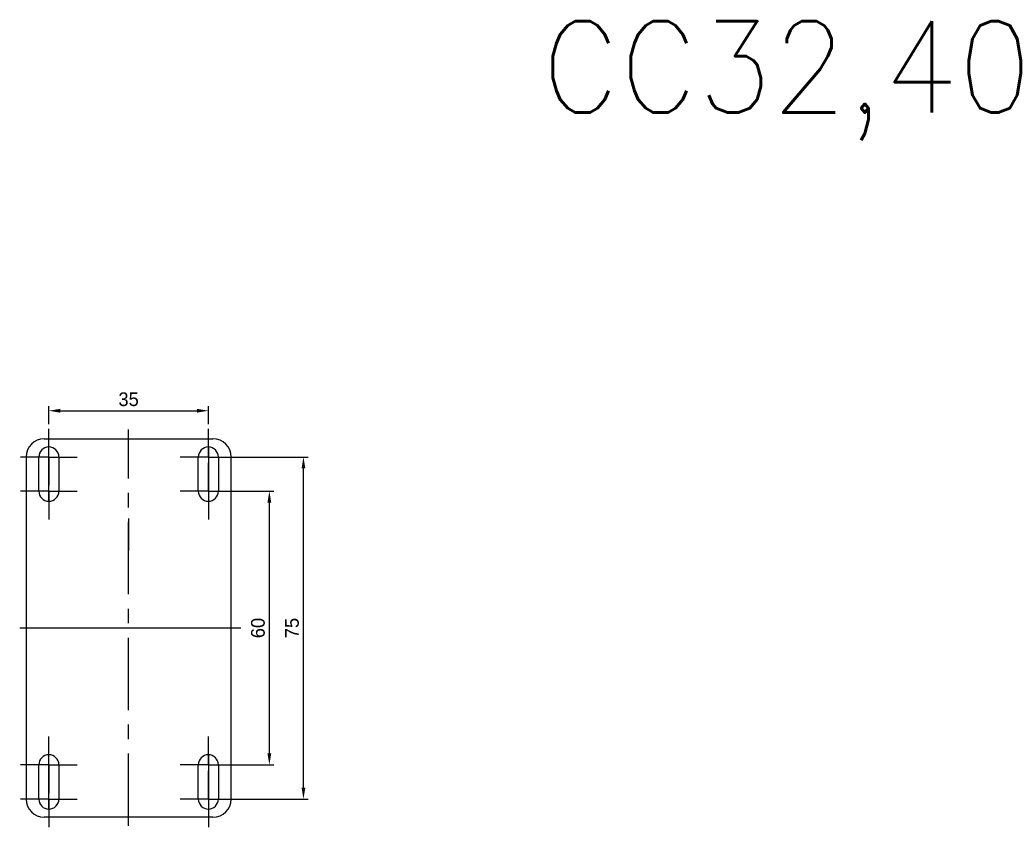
# Model space of a CAD drawing. Header units: millimetres. Extents: x -1854 to -1002, y -1254 to -1006.
# Tile 11 of 21: x -1604 to -1388, y -1183 to -1006. Entities that reach past the tile are written whole.
import ezdxf

# ---------------------------------------------------------------- set-up
doc = ezdxf.new("R2010")
doc.units = ezdxf.units.MM
doc.linetypes.add('CENTER', pattern=[50.8, 31.75, -6.35, 6.35, -6.35])
for name, color, linetype in [('BO', 3, 'Continuous'), ('Center', 7, 'CENTER'), ('d', 4, 'Continuous'), ('DI', 7, 'Continuous')]:
    doc.layers.add(name, color=color, linetype=linetype)
doc.styles.add('H', font='simplex', dxfattribs={"bigfont": 'gsg1'})
doc.dimstyles.new('ISO-25$0', dxfattribs={"dimtxt": 2.5, "dimasz": 2.5, "dimexe": 1, "dimexo": 1, "dimgap": 1, "dimtad": 1, "dimdec": 4, "dimdsep": 46, "dimtxsty": 'Standard', "dimcen": 2.5, "dimadec": 0, "dimazin": 2, "dimtfac": 1, "dimtdec": 4, "dimtmove": 0, "dimatfit": 3, "dimfxl": 1, "dimarcsym": 0})

# ---------------------------------------------------------------- blocks, each defined once
blk = doc.blocks.new('*D6')
at = {"layer": 'd', "color": 0, "lineweight": -2}
for p, q in [((-1556.84, -1109.45), (-1548.45, -1109.45)), ((-1549.45, -1166.95), (-1549.45, -1111.95)), ((-1556.84, -1169.45), (-1548.45, -1169.45))]:
    blk.add_line(p, q, dxfattribs=at)
at = {"layer": 'd', "color": 0}
for points in [[(-1549.87, -1111.95), (-1549.03, -1111.95), (-1549.45, -1109.45)], [(-1549.87, -1166.95), (-1549.03, -1166.95), (-1549.45, -1169.45)]]:
    blk.add_solid(points, dxfattribs=at)
at = {"layer": 'DEFPOINTS', "color": 0}
for p in [(-1557.84, -1109.45), (-1549.45, -1109.45), (-1557.84, -1169.45)]:
    blk.add_point(p, dxfattribs=at)
at = {"layer": 'd', "color": 0, "insert": (-1551.95, -1139.45), "char_height": 3, "attachment_point": 5, "rotation": 90}
blk.add_mtext('60', dxfattribs=at)
blk = doc.blocks.new('*D7')
at = {"layer": 'd', "color": 0, "lineweight": -2}
for p, q in [((-1556.84, -1101.95), (-1540.97, -1101.95)), ((-1541.97, -1174.45), (-1541.97, -1104.45)), ((-1556.84, -1176.95), (-1540.97, -1176.95))]:
    blk.add_line(p, q, dxfattribs=at)
at = {"layer": 'd', "color": 0}
for points in [[(-1542.38, -1104.45), (-1541.55, -1104.45), (-1541.97, -1101.95)], [(-1542.38, -1174.45), (-1541.55, -1174.45), (-1541.97, -1176.95)]]:
    blk.add_solid(points, dxfattribs=at)
at = {"layer": 'DEFPOINTS', "color": 0}
for p in [(-1557.84, -1101.95), (-1541.97, -1101.95), (-1557.84, -1176.95)]:
    blk.add_point(p, dxfattribs=at)
at = {"layer": 'd', "color": 0, "insert": (-1544.47, -1139.45), "char_height": 3, "attachment_point": 5, "rotation": 90}
blk.add_mtext('75', dxfattribs=at)
blk = doc.blocks.new('*D5')
at = {"layer": 'd', "color": 0, "lineweight": -2}
for p, q in [((-1597.84, -1094.75), (-1597.84, -1090.8)), ((-1562.84, -1094.75), (-1562.84, -1090.8)), ((-1595.34, -1091.8), (-1565.34, -1091.8))]:
    blk.add_line(p, q, dxfattribs=at)
at = {"layer": 'd', "color": 0}
for points in [[(-1595.34, -1091.38), (-1595.34, -1092.22), (-1597.84, -1091.8)], [(-1565.34, -1091.38), (-1565.34, -1092.22), (-1562.84, -1091.8)]]:
    blk.add_solid(points, dxfattribs=at)
at = {"layer": 'DEFPOINTS', "color": 0}
for p in [(-1562.84, -1091.8), (-1597.84, -1095.75), (-1562.84, -1095.75)]:
    blk.add_point(p, dxfattribs=at)
at = {"layer": 'd', "color": 0, "insert": (-1580.34, -1089.3), "char_height": 3, "attachment_point": 5}
blk.add_mtext('35', dxfattribs=at)

msp = doc.modelspace()

# ---------------------------------------------------------------- linework, layer by layer
at = {"layer": 'BO', "color": 7, "linetype": 'Continuous'}
for p, q in [((-1598.8403, -1097.95031), (-1561.8403, -1097.95031)), ((-1562.8403, -1099.76635), (-1562.8403, -1111.63427)), ((-1562.8403, -1099.76635), (-1562.8403, -1111.63427)), ((-1602.8403, -1101.95031), (-1602.8403, -1176.95031)), ((-1600.0403, -1109.45031), (-1600.0403, -1101.95031)), ((-1595.6403, -1101.95031), (-1595.6403, -1109.45031)), ((-1565.0403, -1109.45031), (-1565.0403, -1101.95031)), ((-1560.6403, -1101.95031), (-1560.6403, -1109.45031)), ((-1580.3403, -1115.45031), (-1580.3403, -1122.45031)), ((-1600.0403, -1176.95031), (-1600.0403, -1169.45031)), ((-1595.6403, -1169.45031), (-1595.6403, -1176.95031)), ((-1565.0403, -1176.95031), (-1565.0403, -1169.45031)), ((-1560.6403, -1169.45031), (-1560.6403, -1176.95031)), ((-1561.8403, -1180.95031), (-1598.8403, -1180.95031))]:
    msp.add_line(p, q, dxfattribs=at)
for centre, radius, start, end in [((-1598.8403, -1101.95031), 4, 90, 180), ((-1597.8403, -1101.95031), 2.2, 0, 180), ((-1562.8403, -1101.95031), 2.2, 0, 180), ((-1561.8403, -1101.95031), 4, 0, 90), ((-1597.8403, -1109.45031), 2.2, 180, 0), ((-1562.8403, -1109.45031), 2.2, 180, 0), ((-1597.8403, -1169.45031), 2.2, 0, 180), ((-1562.8403, -1169.45031), 2.2, 0, 180), ((-1598.8403, -1176.95031), 4, 180, 270), ((-1597.8403, -1176.95031), 2.2, 180, 0), ((-1562.8403, -1176.95031), 2.2, 180, 0), ((-1561.8403, -1176.95031), 4, 270, 0)]:
    msp.add_arc(centre, radius, start, end, dxfattribs=at)
at = {"layer": 'Center', "color": 7, "ltscale": 0.5}
for p, q in [((-1597.8403, -1101.95031), (-1597.8403, -1095.75031)), ((-1580.3403, -1182.85078), (-1580.3403, -1095.95031)), ((-1562.8403, -1101.95031), (-1562.8403, -1095.75031)), ((-1597.8403, -1111.63427), (-1597.8403, -1099.76635)), ((-1597.8403, -1111.63427), (-1597.8403, -1099.76635)), ((-1597.8403, -1101.95031), (-1604.0403, -1101.95031)), ((-1597.8403, -1101.95031), (-1591.6403, -1101.95031)), ((-1597.8403, -1101.95031), (-1597.8403, -1108.15031)), ((-1597.8403, -1109.45031), (-1597.8403, -1103.25031)), ((-1562.8403, -1101.95031), (-1569.0403, -1101.95031)), ((-1562.8403, -1101.95031), (-1556.6403, -1101.95031)), ((-1562.8403, -1101.95031), (-1562.8403, -1108.15031)), ((-1562.8403, -1109.45031), (-1562.8403, -1103.25031)), ((-1597.8403, -1109.45031), (-1604.0403, -1109.45031)), ((-1597.8403, -1109.45031), (-1591.6403, -1109.45031)), ((-1597.8403, -1109.45031), (-1597.8403, -1115.65031)), ((-1562.8403, -1109.45031), (-1569.0403, -1109.45031)), ((-1562.8403, -1109.45031), (-1556.6403, -1109.45031)), ((-1562.8403, -1109.45031), (-1562.8403, -1115.65031)), ((-1597.8403, -1169.45031), (-1597.8403, -1163.25031)), ((-1562.8403, -1169.45031), (-1562.8403, -1163.25031)), ((-1597.8403, -1179.13427), (-1597.8403, -1167.26635)), ((-1597.8403, -1179.13427), (-1597.8403, -1167.26635)), ((-1562.8403, -1167.26635), (-1562.8403, -1179.13427)), ((-1562.8403, -1167.26635), (-1562.8403, -1179.13427)), ((-1597.8403, -1169.45031), (-1604.0403, -1169.45031)), ((-1597.8403, -1169.45031), (-1591.6403, -1169.45031)), ((-1597.8403, -1169.45031), (-1597.8403, -1175.65031)), ((-1597.8403, -1176.95031), (-1597.8403, -1170.75031)), ((-1562.8403, -1169.45031), (-1569.0403, -1169.45031)), ((-1562.8403, -1169.45031), (-1556.6403, -1169.45031)), ((-1562.8403, -1169.45031), (-1562.8403, -1175.65031)), ((-1562.8403, -1176.95031), (-1562.8403, -1170.75031)), ((-1597.8403, -1176.95031), (-1604.0403, -1176.95031)), ((-1597.8403, -1176.95031), (-1591.6403, -1176.95031)), ((-1597.8403, -1176.95031), (-1597.8403, -1183.15031)), ((-1562.8403, -1176.95031), (-1569.0403, -1176.95031)), ((-1562.8403, -1176.95031), (-1556.6403, -1176.95031)), ((-1562.8403, -1176.95031), (-1562.8403, -1183.15031))]:
    msp.add_line(p, q, dxfattribs=at)
at = {"layer": 'd', "color": 7}
for p, q in [((-1557.8403, -1176.95031), (-1557.8403, -1101.95031)), ((-1555.71538, -1139.45031), (-1604.24066, -1139.45031))]:
    msp.add_line(p, q, dxfattribs=at)

# ---------------------------------------------------------------- texts
at = {"layer": 'DI', "color": 6, "style": 'H'}
msp.add_text('CC32,40', height=20, dxfattribs=at).set_placement((-1489.81, -1026.40458))

# ---------------------------------------------------------------- dimensions: what is measured, and where the dimension line sits
at = {"layer": 'd'}
dim = msp.add_linear_dim(base=(-1562.8403, -1091.79844), p1=(-1597.8403, -1095.75031), p2=(-1562.8403, -1095.75031), dimstyle='ISO-25$0', override={"dimtxt": 3}, dxfattribs=at)
dim.commit()
dim.dimension.update_dxf_attribs({"geometry": '*D5', "text_midpoint": (-1580.3403, -1089.29844)})
for base, p1, p2, picture, middle in [((-1541.96665, -1101.95031), (-1557.8403, -1176.95031), (-1557.8403, -1101.95031), '*D7', (-1541.96665, -1139.45031)), ((-1549.44844, -1109.45031), (-1557.8403, -1169.45031), (-1557.8403, -1109.45031), '*D6', (-1549.44844, -1139.45031))]:
    dim = msp.add_linear_dim(base=base, p1=p1, p2=p2, angle=90, dimstyle='ISO-25$0', override={"dimtxt": 3}, dxfattribs=at)
    dim.commit()
    dim.dimension.update_dxf_attribs({"geometry": picture, "text_midpoint": middle, "dimtype": 160})

doc.saveas('drawing.dxf')
